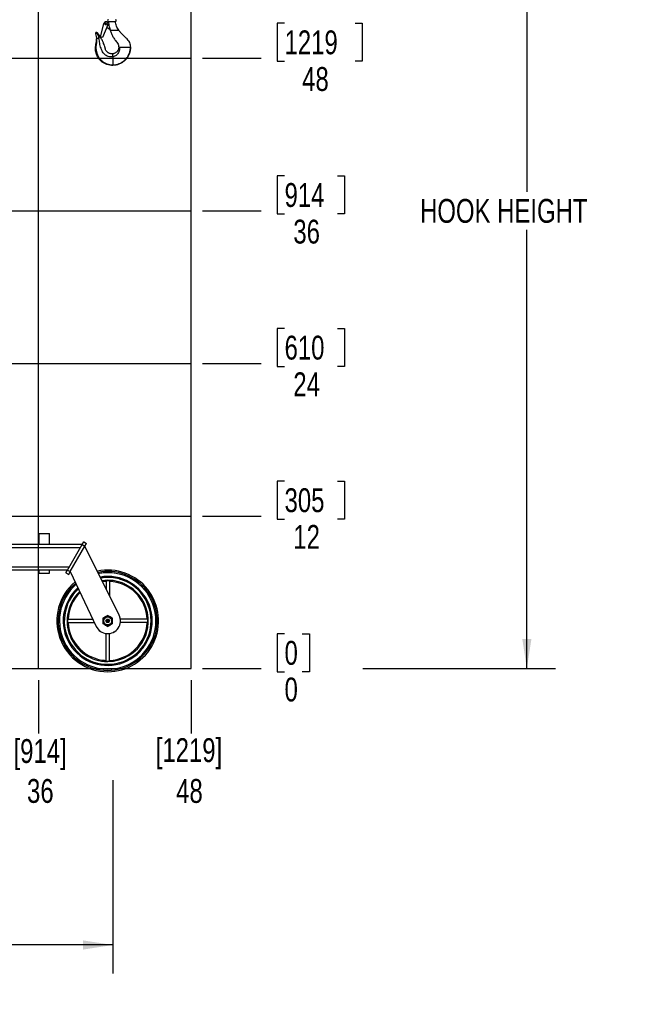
# Paper-space layout 'Sheet9' of a CAD drawing. Header units: inches. Extents: x 2.34 to 9.39, y 0.52 to 7.47.
# Tile 31 of 32: x 6.69 to 9.39, y 0.52 to 4.82. Entities that reach past the tile are written whole.
import ezdxf

# ---------------------------------------------------------------- set-up
doc = ezdxf.new("R2010")
doc.units = ezdxf.units.IN
doc.header["$MEASUREMENT"] = 0
doc.linetypes.add('PHANTOM', pattern=[0.5, 0.25, -0.05, 0.05, -0.05, 0.05, -0.05])
doc.layers.add('FORMAT', color=7, linetype='Continuous')
doc.styles.add('SLDTEXTSTYLE0', font='TXT', dxfattribs={"width": 0.75})
doc.dimstyles.new('SLDDIMSTYLE13', dxfattribs={"dimtxt": 0.104167, "dimasz": 0.13, "dimexe": 0, "dimexo": 0.0625, "dimgap": 0.026042, "dimtad": 0, "dimtih": 1, "dimtoh": 1, "dimlfac": 18, "dimrnd": 1e-09, "dimzin": 12, "dimdsep": 46, "dimtxsty": 'SLDTEXTSTYLE0', "dimsah": 1, "dimcen": 0.09, "dimadec": 0, "dimazin": 3, "dimtfac": 1, "dimtofl": 0, "dimtmove": 0, "dimatfit": 3, "dimfxl": 1, "dimfrac": 2, "dimtolj": 1, "dimtzin": 12, "dimarcsym": 0})
doc.dimstyles.new('SLDDIMSTYLE14', dxfattribs={"dimtxt": 0.104167, "dimasz": 0.13, "dimexe": 0, "dimexo": 0.0625, "dimgap": 0.026042, "dimtad": 0, "dimtih": 1, "dimtoh": 1, "dimdec": 0, "dimlfac": 18, "dimrnd": 1e-09, "dimzin": 12, "dimdsep": 46, "dimtxsty": 'SLDTEXTSTYLE0', "dimblk1": 'NONE', "dimblk2": 'NONE', "dimsah": 1, "dimcen": 0.09, "dimadec": 0, "dimazin": 3, "dimtfac": 1, "dimtdec": 0, "dimtofl": 0, "dimtmove": 0, "dimatfit": 3, "dimldrblk": 'NONE', "dimfxl": 1, "dimfrac": 2, "dimtolj": 1, "dimtzin": 12, "dimarcsym": 0})
doc.dimstyles.new('SLDDIMSTYLE15', dxfattribs={"dimtxt": 0.104167, "dimasz": 0.13, "dimexe": 0, "dimexo": 0.0625, "dimgap": 0.026042, "dimtad": 0, "dimtih": 1, "dimtoh": 1, "dimdec": 0, "dimlfac": 18, "dimrnd": 1e-09, "dimzin": 12, "dimdsep": 46, "dimtxsty": 'SLDTEXTSTYLE0', "dimblk1": 'NONE', "dimblk2": 'NONE', "dimsah": 1, "dimcen": 0.09, "dimadec": 0, "dimazin": 3, "dimtfac": 1, "dimtdec": 0, "dimtofl": 0, "dimtmove": 0, "dimatfit": 3, "dimldrblk": 'NONE', "dimfxl": 1, "dimfrac": 2, "dimtolj": 1, "dimtzin": 12, "dimarcsym": 0})
doc.dimstyles.new('SLDDIMSTYLE16', dxfattribs={"dimtxt": 0.104167, "dimasz": 0.13, "dimexe": 0, "dimexo": 0.0625, "dimgap": 0.026042, "dimtad": 0, "dimtih": 1, "dimtoh": 1, "dimdec": 0, "dimlfac": 18, "dimrnd": 1e-09, "dimdsep": 46, "dimtxsty": 'SLDTEXTSTYLE0', "dimblk1": 'NONE', "dimblk2": 'NONE', "dimsah": 1, "dimcen": 0.09, "dimadec": 0, "dimazin": 2, "dimtfac": 1, "dimtdec": 0, "dimtofl": 0, "dimtmove": 0, "dimatfit": 3, "dimldrblk": 'NONE', "dimfxl": 1, "dimfrac": 2, "dimtolj": 1, "dimtzin": 12, "dimarcsym": 0})

# ---------------------------------------------------------------- blocks, each defined once
blk = doc.blocks.new('_D_63')
at = {"layer": 'FORMAT', "color": 7}
blk.add_line((6.7742, 1.9361), (6.7742, 1.7033), dxfattribs=at)
blk = doc.blocks.new('_None')
blk = doc.blocks.new('_D_64')
at = {"layer": 'FORMAT', "color": 7}
blk.add_line((7.4409, 1.9361), (7.4409, 1.7033), dxfattribs=at)
blk = doc.blocks.new('_D_65')
at = {"layer": 'FORMAT'}
for p, q in [((7.8489, 2.1383), (7.8172, 2.1383)), ((7.8172, 2.1383), (7.8172, 1.9728)), ((7.9258, 2.1383), (7.9575, 2.1383)), ((7.9575, 2.1383), (7.9575, 1.9728)), ((7.4909, 1.9861), (7.7471, 1.9861)), ((7.8172, 1.9728), (7.8489, 1.9728)), ((7.9575, 1.9728), (7.9258, 1.9728))]:
    blk.add_line(p, q, dxfattribs=at)
at = {"layer": 'FORMAT', "char_height": 0.1042, "attachment_point": 1, "style": 'SLDTEXTSTYLE0'}
for insert in [(7.8489, 2.1071), (7.8489, 1.9471)]:
    blk.add_mtext('0', dxfattribs=dict(at, insert=insert))
blk = doc.blocks.new('_D_66')
at = {"layer": 'FORMAT', "color": 7}
for p, q in [((7.8489, 2.805), (7.8172, 2.805)), ((7.8172, 2.805), (7.8172, 2.6395)), ((8.0798, 2.805), (8.1114, 2.805)), ((8.1114, 2.805), (8.1114, 2.6395)), ((7.4909, 2.6528), (7.7471, 2.6528)), ((7.8172, 2.6395), (7.8489, 2.6395)), ((8.1114, 2.6395), (8.0798, 2.6395))]:
    blk.add_line(p, q, dxfattribs=at)
at = {"layer": 'FORMAT', "color": 7, "char_height": 0.10417, "attachment_point": 1, "style": 'SLDTEXTSTYLE0'}
for s, insert in [('305', (7.8489, 2.7738)), ('12', (7.8873, 2.6137))]:
    blk.add_mtext(s, dxfattribs=dict(at, insert=insert))
blk = doc.blocks.new('_D_67')
at = {"layer": 'FORMAT', "color": 7}
for p, q in [((7.8489, 3.4717), (7.8172, 3.4717)), ((7.8172, 3.4717), (7.8172, 3.3062)), ((8.0798, 3.4717), (8.1114, 3.4717)), ((8.1114, 3.4717), (8.1114, 3.3062)), ((7.4909, 3.3195), (7.7471, 3.3195)), ((7.8172, 3.3062), (7.8489, 3.3062)), ((8.1114, 3.3062), (8.0798, 3.3062))]:
    blk.add_line(p, q, dxfattribs=at)
at = {"layer": 'FORMAT', "color": 7, "char_height": 0.10417, "attachment_point": 1, "style": 'SLDTEXTSTYLE0'}
for s, insert in [('610', (7.8489, 3.4404)), ('24', (7.8873, 3.2804))]:
    blk.add_mtext(s, dxfattribs=dict(at, insert=insert))
blk = doc.blocks.new('_D_68')
at = {"layer": 'FORMAT', "color": 7}
for p, q in [((7.8489, 4.1383), (7.8172, 4.1383)), ((7.8172, 4.1383), (7.8172, 3.9728)), ((8.0798, 4.1383), (8.1114, 4.1383)), ((8.1114, 4.1383), (8.1114, 3.9728)), ((7.4909, 3.9861), (7.7471, 3.9861)), ((7.8172, 3.9728), (7.8489, 3.9728)), ((8.1114, 3.9728), (8.0798, 3.9728))]:
    blk.add_line(p, q, dxfattribs=at)
at = {"layer": 'FORMAT', "color": 7, "char_height": 0.10417, "attachment_point": 1, "style": 'SLDTEXTSTYLE0'}
for s, insert in [('914', (7.8489, 4.1071)), ('36', (7.8873, 3.9471))]:
    blk.add_mtext(s, dxfattribs=dict(at, insert=insert))
blk = doc.blocks.new('_D_69')
at = {"layer": 'FORMAT', "color": 7}
for p, q in [((7.8489, 4.805), (7.8172, 4.805)), ((7.8172, 4.805), (7.8172, 4.6395)), ((8.1567, 4.805), (8.1884, 4.805)), ((8.1884, 4.805), (8.1884, 4.6395)), ((7.4909, 4.6528), (7.7471, 4.6528)), ((7.8172, 4.6395), (7.8489, 4.6395)), ((8.1884, 4.6395), (8.1567, 4.6395))]:
    blk.add_line(p, q, dxfattribs=at)
at = {"layer": 'FORMAT', "color": 7, "char_height": 0.10417, "attachment_point": 1, "style": 'SLDTEXTSTYLE0'}
for s, insert in [('1219', (7.8489, 4.7738)), ('48', (7.9258, 4.6137))]:
    blk.add_mtext(s, dxfattribs=dict(at, insert=insert))
blk = doc.blocks.new('_D_70')
at = {"layer": 'FORMAT', "color": 7}
for p, q in [((7.8489, 5.4717), (7.8172, 5.4717)), ((7.8172, 5.4717), (7.8172, 5.3062)), ((8.1567, 5.4717), (8.1884, 5.4717)), ((8.1884, 5.4717), (8.1884, 5.3062)), ((7.4909, 5.3195), (7.7471, 5.3195)), ((7.8172, 5.3062), (7.8489, 5.3062)), ((8.1884, 5.3062), (8.1567, 5.3062))]:
    blk.add_line(p, q, dxfattribs=at)
at = {"layer": 'FORMAT', "color": 7, "char_height": 0.10417, "attachment_point": 1, "style": 'SLDTEXTSTYLE0'}
for s, insert in [('1524', (7.8489, 5.4404)), ('60', (7.9258, 5.2804))]:
    blk.add_mtext(s, dxfattribs=dict(at, insert=insert))
blk = doc.blocks.new('_D_71')
at = {"layer": 'FORMAT', "color": 7}
for p, q in [((7.8489, 6.1383), (7.8172, 6.1383)), ((7.8172, 6.1383), (7.8172, 5.9728)), ((8.1567, 6.1383), (8.1884, 6.1383)), ((8.1884, 6.1383), (8.1884, 5.9728)), ((7.4909, 5.9861), (7.7471, 5.9861)), ((7.8172, 5.9728), (7.8489, 5.9728)), ((8.1884, 5.9728), (8.1567, 5.9728))]:
    blk.add_line(p, q, dxfattribs=at)
at = {"layer": 'FORMAT', "color": 7, "char_height": 0.10417, "attachment_point": 1, "style": 'SLDTEXTSTYLE0'}
for s, insert in [('1829', (7.8489, 6.1071)), ('72', (7.9258, 5.9471))]:
    blk.add_mtext(s, dxfattribs=dict(at, insert=insert))
blk = doc.blocks.new('_D_72')
at = {"layer": 'FORMAT', "color": 7}
for p, q in [((7.8489, 6.805), (7.8172, 6.805)), ((7.8172, 6.805), (7.8172, 6.6395)), ((8.1567, 6.805), (8.1884, 6.805)), ((8.1884, 6.805), (8.1884, 6.6395)), ((7.4909, 6.6528), (7.7471, 6.6528)), ((7.8172, 6.6395), (7.8489, 6.6395)), ((8.1884, 6.6395), (8.1567, 6.6395))]:
    blk.add_line(p, q, dxfattribs=at)
at = {"layer": 'FORMAT', "color": 7, "char_height": 0.10417, "attachment_point": 1, "style": 'SLDTEXTSTYLE0'}
for s, insert in [('2134', (7.8489, 6.7738)), ('84', (7.9258, 6.6137))]:
    blk.add_mtext(s, dxfattribs=dict(at, insert=insert))
blk = doc.blocks.new('_D_73')
at = {"layer": 'FORMAT', "color": 7}
for p, q in [((7.8489, 7.4717), (7.8172, 7.4717)), ((7.8172, 7.4717), (7.8172, 7.3062)), ((8.1567, 7.4717), (8.1884, 7.4717)), ((8.1884, 7.4717), (8.1884, 7.3062)), ((7.4909, 7.3195), (7.7471, 7.3195)), ((7.8172, 7.3062), (7.8489, 7.3062)), ((8.1884, 7.3062), (8.1567, 7.3062))]:
    blk.add_line(p, q, dxfattribs=at)
at = {"layer": 'FORMAT', "color": 7, "char_height": 0.10417, "attachment_point": 1, "style": 'SLDTEXTSTYLE0'}
for s, insert in [('2438', (7.8489, 7.4404)), ('96', (7.9258, 7.2804))]:
    blk.add_mtext(s, dxfattribs=dict(at, insert=insert))
blk = doc.blocks.new('_D_74')
at = {"layer": 'FORMAT', "color": 7}
for p, q in [((7.0993, 1.4987), (7.0993, 0.654)), ((4.7742, 0.9687), (4.7742, 0.654)), ((4.7742, 0.779), (5.4507, 0.779)), ((7.0993, 0.779), (6.3769, 0.779))]:
    blk.add_line(p, q, dxfattribs=at)
for points in [[(4.7742, 0.779), (4.9042, 0.759), (4.9042, 0.799)], [(7.0993, 0.779), (6.9693, 0.799), (6.9693, 0.759)]]:
    blk.add_solid(points, dxfattribs=at)
at = {"layer": 'FORMAT', "color": 7, "insert": (5.4507, 0.8305), "char_height": 0.10417, "attachment_point": 1, "style": 'SLDTEXTSTYLE0'}
blk.add_mtext('HOOK REACH', dxfattribs=at)
blk = doc.blocks.new('_D_75')
at = {"layer": 'FORMAT', "color": 7}
for p, q in [((8.3089, 6.1068), (9.0323, 6.1068)), ((8.9073, 6.1068), (8.9073, 4.0689)), ((8.9073, 1.9861), (8.9073, 3.9034)), ((8.1913, 1.9861), (9.0323, 1.9861))]:
    blk.add_line(p, q, dxfattribs=at)
for points in [[(8.9073, 6.1068), (8.8873, 5.9768), (8.9273, 5.9768)], [(8.9073, 1.9861), (8.9273, 2.1161), (8.8873, 2.1161)]]:
    blk.add_solid(points, dxfattribs=at)
at = {"layer": 'FORMAT', "color": 7, "insert": (8.4409, 4.0377), "char_height": 0.104167, "attachment_point": 1, "style": 'SLDTEXTSTYLE0'}
blk.add_mtext('HOOK HEIGHT', dxfattribs=at)

psp = doc.layouts.new('Sheet9')

# ---------------------------------------------------------------- linework, layer by layer
at = {"color": 7, "linetype": 'Continuous'}
for p, q in [((6.77422, 1.98613), (6.77422, 7.31946)), ((7.44089, 1.98613), (7.44089, 7.31946)), ((4.10756, 4.65279), (7.44089, 4.65279)), ((4.10756, 3.98613), (7.44089, 3.98613)), ((4.10756, 3.31946), (7.44089, 3.31946)), ((4.10756, 2.65279), (7.44089, 2.65279)), ((4.10756, 1.98613), (7.44089, 1.98613))]:
    psp.add_line(p, q, dxfattribs=at)
at = {"color": 7, "linetype": 'Continuous', "lineweight": 25}
for p, q in [((7.04485, 4.74457), (7.05936, 4.80416)), ((7.07757, 4.79818), (7.05419, 4.74229)), ((7.06748, 4.81142), (7.08001, 4.81303)), ((7.0708, 4.78139), (7.07116, 4.78285)), ((7.08655, 4.77597), (7.07274, 4.78663)), ((7.07982, 4.81303), (7.08001, 4.81303)), ((7.08001, 4.81303), (7.08084, 4.81303)), ((7.08084, 4.81303), (7.10962, 4.81303)), ((7.08828, 4.77597), (7.08655, 4.77597)), ((7.08665, 4.77599), (7.08704, 4.7744)), ((7.08697, 4.77463), (7.09811, 4.77463)), ((7.12318, 4.77463), (7.1245, 4.77463)), ((7.0263, 4.76078), (7.02529, 4.76021)), ((7.0282, 4.76186), (7.0263, 4.76078)), ((7.02933, 4.73718), (7.02773, 4.7367)), ((7.03804, 4.73981), (7.02933, 4.73718)), ((7.04624, 4.74228), (7.03804, 4.73981)), ((7.05419, 4.74229), (7.04485, 4.74457)), ((7.12472, 4.70106), (7.12776, 4.70106)), ((7.13302, 4.70106), (7.1744, 4.70106)), ((7.1744, 4.70106), (7.17522, 4.70106)), ((7.17522, 4.70106), (7.17565, 4.70106)), ((7.09926, 4.6587), (7.09926, 4.67161)), ((7.09926, 4.62197), (7.09926, 4.62102)), ((6.7752, 2.5764), (6.7752, 2.52779)), ((6.7752, 2.5764), (6.82186, 2.5764)), ((6.82186, 2.52779), (6.82186, 2.5764)), ((6.9652, 2.52779), (6.97214, 2.53982)), ((6.97214, 2.53982), (6.98417, 2.53288)), ((6.9652, 2.52779), (6.64922, 2.52779)), ((6.9575, 2.51446), (6.64922, 2.51446)), ((6.90105, 2.41668), (6.9652, 2.52779)), ((6.91307, 2.40974), (6.97722, 2.52085)), ((6.9652, 2.52779), (6.97722, 2.52085)), ((6.97722, 2.52085), (6.98417, 2.53288)), ((7.12633, 2.21922), (6.97722, 2.52085)), ((6.90874, 2.43002), (6.64922, 2.43002)), ((6.90105, 2.41668), (6.64922, 2.41668)), ((6.7752, 2.41668), (6.7752, 2.40279)), ((6.82186, 2.40279), (6.82186, 2.41668)), ((6.8941, 2.40465), (6.90105, 2.41668)), ((6.90105, 2.41668), (6.91307, 2.40974)), ((6.90613, 2.39771), (6.91307, 2.40974)), ((6.91307, 2.40974), (7.02632, 2.1708)), ((6.7752, 2.40279), (6.82186, 2.40279)), ((6.8941, 2.40465), (6.90613, 2.39771)), ((7.0693, 2.37023), (7.0693, 2.33458)), ((7.08375, 2.37023), (7.08375, 2.30536)), ((6.90089, 2.20182), (7.01162, 2.20182)), ((7.25216, 2.20182), (7.13161, 2.20182)), ((6.90089, 2.18738), (7.01847, 2.18738)), ((7.25216, 2.18738), (7.13161, 2.18738)), ((7.0693, 2.01896), (7.0693, 2.13952)), ((7.08375, 2.01896), (7.08375, 2.13952))]:
    psp.add_line(p, q, dxfattribs=at)
at = {"color": 7, "linetype": 'PHANTOM', "lineweight": 18}
for p, q in [((6.7752, 2.5764), (6.7752, 2.52779)), ((6.7752, 2.5764), (6.82186, 2.5764)), ((6.7752, 2.5764), (6.7752, 2.52779)), ((6.7752, 2.5764), (6.82186, 2.5764)), ((6.7752, 2.5764), (6.7752, 2.52779)), ((6.7752, 2.5764), (6.82186, 2.5764)), ((6.82186, 2.52779), (6.82186, 2.5764)), ((6.82186, 2.52779), (6.82186, 2.5764)), ((6.82186, 2.52779), (6.82186, 2.5764)), ((6.9652, 2.52779), (6.97214, 2.53982)), ((6.9652, 2.52779), (6.97214, 2.53982)), ((6.9652, 2.52779), (6.97214, 2.53982)), ((6.97214, 2.53982), (6.98417, 2.53288)), ((6.97214, 2.53982), (6.98417, 2.53288)), ((6.97214, 2.53982), (6.98417, 2.53288)), ((6.9652, 2.52779), (6.64922, 2.52779)), ((6.9652, 2.52779), (6.64922, 2.52779)), ((6.9652, 2.52779), (6.64922, 2.52779)), ((6.9575, 2.51446), (6.64922, 2.51446)), ((6.9575, 2.51446), (6.64922, 2.51446)), ((6.9575, 2.51446), (6.64922, 2.51446)), ((6.90105, 2.41668), (6.9652, 2.52779)), ((6.90105, 2.41668), (6.9652, 2.52779)), ((6.90105, 2.41668), (6.9652, 2.52779)), ((6.91307, 2.40974), (6.97722, 2.52085)), ((6.91307, 2.40974), (6.97722, 2.52085)), ((6.91307, 2.40974), (6.97722, 2.52085)), ((6.9652, 2.52779), (6.97722, 2.52085)), ((6.9652, 2.52779), (6.97722, 2.52085)), ((6.9652, 2.52779), (6.97722, 2.52085)), ((6.97722, 2.52085), (6.98417, 2.53288)), ((6.97722, 2.52085), (6.98417, 2.53288)), ((6.97722, 2.52085), (6.98417, 2.53288)), ((7.12633, 2.21922), (6.97722, 2.52085)), ((7.12633, 2.21922), (6.97722, 2.52085)), ((7.12633, 2.21922), (6.97722, 2.52085)), ((6.90874, 2.43002), (6.64922, 2.43002)), ((6.90874, 2.43002), (6.64922, 2.43002)), ((6.90874, 2.43002), (6.64922, 2.43002)), ((6.90105, 2.41668), (6.64922, 2.41668)), ((6.90105, 2.41668), (6.64922, 2.41668)), ((6.90105, 2.41668), (6.64922, 2.41668)), ((6.7752, 2.41668), (6.7752, 2.40279)), ((6.7752, 2.41668), (6.7752, 2.40279)), ((6.7752, 2.41668), (6.7752, 2.40279)), ((6.82186, 2.40279), (6.82186, 2.41668)), ((6.82186, 2.40279), (6.82186, 2.41668)), ((6.82186, 2.40279), (6.82186, 2.41668)), ((6.8941, 2.40465), (6.90105, 2.41668)), ((6.8941, 2.40465), (6.90105, 2.41668)), ((6.8941, 2.40465), (6.90105, 2.41668)), ((6.90105, 2.41668), (6.91307, 2.40974)), ((6.90105, 2.41668), (6.91307, 2.40974)), ((6.90105, 2.41668), (6.91307, 2.40974)), ((6.90613, 2.39771), (6.91307, 2.40974)), ((6.90613, 2.39771), (6.91307, 2.40974)), ((6.90613, 2.39771), (6.91307, 2.40974)), ((6.91307, 2.40974), (7.02632, 2.1708)), ((6.91307, 2.40974), (7.02632, 2.1708)), ((6.91307, 2.40974), (7.02632, 2.1708)), ((6.7752, 2.40279), (6.82186, 2.40279)), ((6.7752, 2.40279), (6.82186, 2.40279)), ((6.7752, 2.40279), (6.82186, 2.40279)), ((6.8941, 2.40465), (6.90613, 2.39771)), ((6.8941, 2.40465), (6.90613, 2.39771)), ((6.8941, 2.40465), (6.90613, 2.39771)), ((7.0693, 2.37023), (7.0693, 2.33458)), ((7.0693, 2.37023), (7.0693, 2.33458)), ((7.0693, 2.37023), (7.0693, 2.33458)), ((7.08375, 2.37023), (7.08375, 2.30536)), ((7.08375, 2.37023), (7.08375, 2.30536)), ((7.08375, 2.37023), (7.08375, 2.30536)), ((6.90089, 2.20182), (7.01162, 2.20182)), ((6.90089, 2.20182), (7.01162, 2.20182)), ((6.90089, 2.20182), (7.01162, 2.20182)), ((7.25216, 2.20182), (7.13161, 2.20182)), ((7.25216, 2.20182), (7.13161, 2.20182)), ((7.25216, 2.20182), (7.13161, 2.20182)), ((6.90089, 2.18738), (7.01847, 2.18738)), ((6.90089, 2.18738), (7.01847, 2.18738)), ((6.90089, 2.18738), (7.01847, 2.18738)), ((7.25216, 2.18738), (7.13161, 2.18738)), ((7.25216, 2.18738), (7.13161, 2.18738)), ((7.25216, 2.18738), (7.13161, 2.18738)), ((7.0693, 2.01896), (7.0693, 2.13952)), ((7.0693, 2.01896), (7.0693, 2.13952)), ((7.0693, 2.01896), (7.0693, 2.13952)), ((7.08375, 2.01896), (7.08375, 2.13952)), ((7.08375, 2.01896), (7.08375, 2.13952)), ((7.08375, 2.01896), (7.08375, 2.13952))]:
    psp.add_line(p, q, dxfattribs=at)
at = {"color": 7, "linetype": 'Continuous', "lineweight": 25, "flags": 128}
psp.add_lwpolyline([(7.0693, 2.36705), (7.05767, 2.36617), (7.05391, 2.36572)], dxfattribs=at)
at = {"color": 7, "linetype": 'PHANTOM', "lineweight": 18, "flags": 128}
psp.add_lwpolyline([(7.0693, 2.36705), (7.05767, 2.36617), (7.05391, 2.36572)], dxfattribs=at)
psp.add_lwpolyline([(7.0693, 2.36705), (7.05767, 2.36617), (7.05391, 2.36572)], dxfattribs=at)
psp.add_lwpolyline([(7.0693, 2.36705), (7.05767, 2.36617), (7.05391, 2.36572)], dxfattribs=at)
at = {"color": 7, "linetype": 'Continuous', "lineweight": 25}
for centre, radius in [((7.0687, 4.80188), 0.00417), ((7.07652, 2.1946), 0.01733), ((7.07652, 2.1946), 0.00764), ((7.07652, 2.1946), 0.00745), ((7.07652, 2.1946), 0.00741), ((7.07652, 2.1946), 0.00514), ((7.07652, 2.1946), 0.00407), ((7.07652, 2.1946), 0.00175)]:
    psp.add_circle(centre, radius, dxfattribs=at)
at = {"color": 7, "linetype": 'PHANTOM', "lineweight": 18}
for radius in [0.01733, 0.01733, 0.01733, 0.00764, 0.00764, 0.00764, 0.00745, 0.00745, 0.00745, 0.00741, 0.00741, 0.00741, 0.00514, 0.00514, 0.00514, 0.00407, 0.00407, 0.00407, 0.00175, 0.00175, 0.00175]:
    psp.add_circle((7.07652, 2.1946), radius, dxfattribs=at)
at = {"color": 7, "linetype": 'Continuous', "lineweight": 25}
for centre, radius, start, end in [((7.07982, 4.81687), 0.00384, 90, 270), ((7.1101, 4.81687), 0.00384, 270, 90), ((7.0687, 4.80188), 0.00961, 337.2994, 166.31497), ((7.07013, 4.78156), 0.000694, 287.78734, 346.31497), ((7.02763, 4.76065), 0.00476, 39.08048, 200.35662), ((7.02763, 4.76065), 0.00134, 65.04347, 174.39364), ((7.07652, 2.1946), 0.22222, 270, 101.82683), ((7.07652, 2.1946), 0.21614, 270, 101.41034), ((7.07652, 2.1946), 0.21063, 130.65334, 90), ((7.07652, 2.1946), 0.19446, 131.96028, 90), ((7.07652, 2.1946), 0.18965, 132.39412, 90), ((7.07652, 2.1946), 0.21063, 90, 101.01088), ((7.07652, 2.1946), 0.19446, 90, 99.70394), ((7.07652, 2.1946), 0.18965, 90, 99.27011), ((7.07652, 2.1946), 0.17742, 270, 98.05612), ((7.07652, 2.1946), 0.17261, 2.39808, 87.60192), ((7.07652, 2.1946), 0.22222, 129.83739, 270), ((7.07652, 2.1946), 0.21614, 130.25389, 270), ((7.07652, 2.1946), 0.17742, 133.6081, 270), ((7.07652, 2.1946), 0.17261, 134.13549, 177.60192), ((7.07652, 2.1946), 0.05556, 205.35988, 26.30434), ((7.07652, 2.1946), 0.02083, 120, 180), ((7.07652, 2.1946), 0.02083, 180, 240), ((7.07652, 2.1946), 0.02083, 60, 120), ((7.07652, 2.1946), 0.02083, 0, 60), ((7.07652, 2.1946), 0.02083, 300, 0), ((7.07652, 2.1946), 0.17261, 182.39808, 267.60192), ((7.07652, 2.1946), 0.02083, 240, 300), ((7.07652, 2.1946), 0.17261, 272.39808, 357.60192)]:
    psp.add_arc(centre, radius, start, end, dxfattribs=at)
at = {"color": 7, "linetype": 'PHANTOM', "lineweight": 18}
for radius, start, end in [(0.22222, 270, 101.82683), (0.22222, 270, 101.82683), (0.22222, 270, 101.82683), (0.21614, 270, 101.41034), (0.21614, 270, 101.41034), (0.21614, 270, 101.41034), (0.21063, 130.65334, 90), (0.21063, 130.65334, 90), (0.21063, 130.65334, 90), (0.19446, 131.96028, 90), (0.19446, 131.96028, 90), (0.19446, 131.96028, 90), (0.18965, 132.39412, 90), (0.18965, 132.39412, 90), (0.18965, 132.39412, 90), (0.21063, 90, 101.01088), (0.21063, 90, 101.01088), (0.21063, 90, 101.01088), (0.19446, 90, 99.70394), (0.19446, 90, 99.70394), (0.19446, 90, 99.70394), (0.18965, 90, 99.27011), (0.18965, 90, 99.27011), (0.18965, 90, 99.27011), (0.17742, 270, 98.05612), (0.17742, 270, 98.05612), (0.17742, 270, 98.05612), (0.17261, 2.39808, 87.60192), (0.17261, 2.39808, 87.60192), (0.17261, 2.39808, 87.60192), (0.22222, 129.83739, 270), (0.22222, 129.83739, 270), (0.22222, 129.83739, 270), (0.21614, 130.25389, 270), (0.21614, 130.25389, 270), (0.21614, 130.25389, 270), (0.17742, 133.6081, 270), (0.17742, 133.6081, 270), (0.17742, 133.6081, 270), (0.17261, 134.13549, 177.60192), (0.17261, 134.13549, 177.60192), (0.17261, 134.13549, 177.60192), (0.05556, 205.35988, 26.30434), (0.05556, 205.35988, 26.30434), (0.05556, 205.35988, 26.30434), (0.02083, 120, 180), (0.02083, 120, 180), (0.02083, 120, 180), (0.02083, 180, 240), (0.02083, 180, 240), (0.02083, 180, 240), (0.02083, 60, 120), (0.02083, 60, 120), (0.02083, 60, 120), (0.02083, 0, 60), (0.02083, 0, 60), (0.02083, 0, 60), (0.02083, 300, 0), (0.02083, 300, 0), (0.02083, 300, 0), (0.17261, 182.39808, 267.60192), (0.17261, 182.39808, 267.60192), (0.17261, 182.39808, 267.60192), (0.02083, 240, 300), (0.02083, 240, 300), (0.02083, 240, 300), (0.17261, 272.39808, 357.60192), (0.17261, 272.39808, 357.60192), (0.17261, 272.39808, 357.60192)]:
    psp.add_arc((7.07652, 2.1946), radius, start, end, dxfattribs=at)
at = {"color": 7, "linetype": 'Continuous', "lineweight": 25}
for points, knots in [([(7.08828, 4.77597), (7.08778, 4.77753), (7.08529, 4.78534), (7.08249, 4.7977), (7.08151, 4.80864), (7.08112, 4.81303)], [0, 0, 0, 0, 0.1298092, 0.6501411, 1, 1, 1, 1]), ([(7.08697, 4.77463), (7.08869, 4.76973), (7.09213, 4.75993), (7.09915, 4.74596), (7.1064, 4.73457), (7.11317, 4.72537), (7.11949, 4.71863), (7.1239, 4.71027), (7.12445, 4.70413), (7.12472, 4.70106)], [0, 0, 0, 0, 0.1859381, 0.3721076, 0.5589883, 0.6696899, 0.7807483, 0.8901704, 1, 1, 1, 1]), ([(7.09811, 4.77463), (7.0988, 4.77463), (7.10223, 4.77463), (7.10817, 4.77463), (7.11586, 4.77463), (7.12074, 4.77463), (7.12318, 4.77463)], [0, 0, 0, 0, 0.0803246, 0.4017599, 0.7004097, 1, 1, 1, 1]), ([(7.10962, 4.81303), (7.11001, 4.81304), (7.11049, 4.81305), (7.11043, 4.81305), (7.11042, 4.81305)], [0, 0, 0, 0, 0.8332179, 1, 1, 1, 1]), ([(7.12464, 4.77442), (7.12274, 4.77737), (7.11896, 4.78325), (7.11482, 4.7929), (7.11178, 4.80292), (7.11089, 4.80984), (7.11044, 4.8133)], [0, 0, 0, 0, 0.2510828, 0.5007526, 0.7500557, 1, 1, 1, 1]), ([(7.1245, 4.77463), (7.12712, 4.77124), (7.1324, 4.76442), (7.14186, 4.75556), (7.15091, 4.74626), (7.15959, 4.73797), (7.1669, 4.72964), (7.17169, 4.72074), (7.17489, 4.71113), (7.17539, 4.70443), (7.17565, 4.70106)], [0, 0, 0, 0, 0.1396954, 0.2807128, 0.4217505, 0.5627882, 0.6726188, 0.7814317, 0.8902269, 1, 1, 1, 1]), ([(7.09926, 4.62102), (7.09475, 4.62112), (7.08579, 4.62132), (7.07276, 4.62465), (7.06057, 4.63007), (7.04954, 4.63766), (7.03998, 4.64712), (7.03263, 4.65765), (7.02745, 4.66863), (7.02419, 4.67961), (7.0227, 4.69092), (7.02286, 4.70242), (7.02519, 4.71371), (7.02784, 4.72504), (7.02777, 4.73282), (7.02773, 4.7367)], [0, 0, 0, 0, 0.0840363, 0.1669502, 0.2494237, 0.332268, 0.4157533, 0.4993719, 0.5708284, 0.6417688, 0.7124854, 0.7834863, 0.8553111, 0.9276593, 1, 1, 1, 1]), ([(7.02383, 4.75937), (7.02365, 4.75927), (7.02327, 4.75905), (7.0232, 4.75901), (7.02317, 4.75899)], [0, 0, 0, 0, 0.4694786, 1, 1, 1, 1]), ([(7.02317, 4.75899), (7.02436, 4.75536), (7.02674, 4.7481), (7.0274, 4.74049), (7.02773, 4.7367)], [0, 0, 0, 0, 0.5014437, 1, 1, 1, 1]), ([(7.02529, 4.76021), (7.02502, 4.76005), (7.02446, 4.75973), (7.02405, 4.7595), (7.02383, 4.75937)], [0, 0, 0, 0, 0.4799541, 1, 1, 1, 1]), ([(7.09926, 4.62197), (7.09495, 4.62218), (7.08636, 4.62258), (7.07392, 4.62618), (7.06233, 4.63182), (7.0519, 4.63956), (7.04293, 4.6491), (7.03619, 4.65968), (7.03135, 4.67055), (7.02818, 4.68135), (7.02653, 4.69243), (7.0263, 4.70366), (7.02796, 4.71475), (7.02989, 4.72587), (7.02952, 4.73341), (7.02933, 4.73718)], [0, 0, 0, 0, 0.0827272, 0.1647341, 0.2466817, 0.3293041, 0.4128317, 0.4968484, 0.56902, 0.6408514, 0.712386, 0.7838648, 0.8555631, 0.9275887, 1, 1, 1, 1]), ([(7.03133, 4.76365), (7.03132, 4.76365), (7.03129, 4.76363), (7.0311, 4.76352), (7.0308, 4.76335), (7.03027, 4.76305), (7.0294, 4.76255), (7.0286, 4.76209), (7.0282, 4.76186)], [0, 0, 0, 0, 0.128062, 0.2505544, 0.3832998, 0.5008118, 0.7498006, 1, 1, 1, 1]), ([(7.0282, 4.76186), (7.03036, 4.75787), (7.0342, 4.75076), (7.03687, 4.74314), (7.03804, 4.73981)], [0, 0, 0, 0, 0.5622041, 1, 1, 1, 1]), ([(7.04624, 4.74228), (7.04394, 4.74598), (7.03934, 4.75341), (7.034, 4.76023), (7.03133, 4.76365)], [0, 0, 0, 0, 0.4990169, 1, 1, 1, 1]), ([(7.03133, 4.76365), (7.03432, 4.7598), (7.03967, 4.75294), (7.04423, 4.74553), (7.04624, 4.74228)], [0, 0, 0, 0, 0.560615, 1, 1, 1, 1]), ([(7.09926, 4.6587), (7.09583, 4.65841), (7.08908, 4.65784), (7.07917, 4.65976), (7.07012, 4.66355), (7.06224, 4.66919), (7.05579, 4.67642), (7.05115, 4.68563), (7.04707, 4.69576), (7.04383, 4.70678), (7.04153, 4.71784), (7.04088, 4.72902), (7.03899, 4.73619), (7.03804, 4.73981)], [0, 0, 0, 0, 0.0892371, 0.1754188, 0.2596092, 0.3427687, 0.4256177, 0.5088721, 0.6096621, 0.7096002, 0.8075048, 0.9029053, 1, 1, 1, 1]), ([(7.09926, 4.67161), (7.09772, 4.67145), (7.09481, 4.67116), (7.08964, 4.67161), (7.0845, 4.67298), (7.0798, 4.67532), (7.07522, 4.67852), (7.07081, 4.68312), (7.06782, 4.68845), (7.06629, 4.69285), (7.0654, 4.69668), (7.06405, 4.70147), (7.0619, 4.70842), (7.0585, 4.71774), (7.05335, 4.72961), (7.04874, 4.73782), (7.04624, 4.74228)], [0, 0, 0, 0, 0.04822771, 0.09082527, 0.1609855, 0.21276925, 0.2536384, 0.33470282, 0.40917377, 0.44210079, 0.47980396, 0.53153209, 0.59723317, 0.7065476, 0.84073373, 1, 1, 1, 1]), ([(7.12472, 4.70132), (7.12459, 4.69902), (7.12436, 4.69492), (7.1226, 4.6897), (7.12072, 4.686), (7.1187, 4.68301), (7.11614, 4.68), (7.11228, 4.67662), (7.10781, 4.67405), (7.10327, 4.67236), (7.10064, 4.67187), (7.09926, 4.67161)], [0, 0, 0, 0, 0.1612532, 0.2880394, 0.3833734, 0.4527938, 0.5412634, 0.6606309, 0.812144, 0.9011353, 1, 1, 1, 1]), ([(7.1744, 4.70106), (7.17426, 4.69651), (7.17396, 4.68746), (7.17055, 4.67427), (7.16507, 4.66187), (7.15747, 4.65057), (7.14806, 4.6408), (7.1372, 4.63286), (7.12527, 4.62697), (7.11251, 4.62305), (7.10369, 4.62234), (7.09926, 4.62197)], [0, 0, 0, 0, 0.112722, 0.2243207, 0.3358509, 0.4481085, 0.5607215, 0.671069, 0.7806203, 0.8899233, 1, 1, 1, 1]), ([(7.12776, 4.70106), (7.1279, 4.69819), (7.12818, 4.69257), (7.12656, 4.68439), (7.12356, 4.67693), (7.11915, 4.6703), (7.11349, 4.66484), (7.10677, 4.66066), (7.10176, 4.65935), (7.09926, 4.6587)], [0, 0, 0, 0, 0.153248, 0.300377, 0.4430287, 0.5819394, 0.7236217, 0.8621787, 1, 1, 1, 1]), ([(7.17565, 4.70106), (7.1755, 4.69644), (7.17522, 4.68726), (7.17176, 4.67388), (7.1662, 4.6613), (7.15846, 4.64985), (7.1489, 4.63995), (7.13784, 4.63192), (7.1257, 4.62598), (7.11273, 4.62205), (7.10376, 4.62136), (7.09926, 4.62102)], [0, 0, 0, 0, 0.1126359, 0.2241475, 0.3356058, 0.4478223, 0.5604271, 0.6707975, 0.7803994, 0.8897895, 1, 1, 1, 1]), ([(7.12776, 4.70106), (7.12805, 4.70106), (7.12863, 4.70105), (7.13006, 4.70107), (7.13158, 4.70104), (7.13259, 4.70105), (7.13302, 4.70106)], [0, 0, 0, 0, 0.26783163, 0.53574589, 0.79904207, 1, 1, 1, 1]), ([(7.09926, 4.6587), (7.09926, 4.65633), (7.09926, 4.64988), (7.09926, 4.6404), (7.09926, 4.63046), (7.09926, 4.62482), (7.09926, 4.62197)], [0, 0, 0, 0, 0.1852954, 0.5027189, 0.7492467, 1, 1, 1, 1]), ([(7.08375, 2.37023), (7.08004, 2.37031), (7.07523, 2.37041), (7.07041, 2.37027), (7.0693, 2.37023)], [0, 0, 0, 0, 0.7693785, 1, 1, 1, 1]), ([(6.90089, 2.20182), (6.90081, 2.19812), (6.90072, 2.1933), (6.90086, 2.18849), (6.90089, 2.18738)], [0, 0, 0, 0, 0.7693785, 1, 1, 1, 1]), ([(7.06611, 2.21264), (7.06586, 2.2125), (7.06399, 2.21142), (7.06047, 2.20938), (7.05729, 2.20755), (7.05569, 2.20663)], [0, 0, 0, 0, 0.0700919, 0.5307854, 1, 1, 1, 1]), ([(7.05569, 2.20663), (7.05569, 2.20574), (7.05569, 2.20182), (7.05569, 2.19775), (7.05569, 2.1946)], [0, 0, 0, 0, 0.2274114, 1, 1, 1, 1]), ([(7.05569, 2.1946), (7.05569, 2.1936), (7.05569, 2.18953), (7.05569, 2.18557), (7.05569, 2.18257)], [0, 0, 0, 0, 0.2447671, 1, 1, 1, 1]), ([(7.07652, 2.21866), (7.07483, 2.21768), (7.07142, 2.21571), (7.06789, 2.21367), (7.06611, 2.21264)], [0, 0, 0, 0, 0.495458, 1, 1, 1, 1]), ([(7.08694, 2.21264), (7.08669, 2.21278), (7.08482, 2.21386), (7.0813, 2.2159), (7.07813, 2.21773), (7.07652, 2.21866)], [0, 0, 0, 0, 0.0700919, 0.5307854, 1, 1, 1, 1]), ([(7.09736, 2.20663), (7.09567, 2.2076), (7.09225, 2.20958), (7.08872, 2.21161), (7.08694, 2.21264)], [0, 0, 0, 0, 0.495458, 1, 1, 1, 1]), ([(7.09736, 2.1946), (7.09736, 2.19775), (7.09736, 2.20182), (7.09736, 2.20574), (7.09736, 2.20663)], [0, 0, 0, 0, 0.7725886, 1, 1, 1, 1]), ([(7.09736, 2.18257), (7.09736, 2.18557), (7.09736, 2.18953), (7.09736, 2.1936), (7.09736, 2.1946)], [0, 0, 0, 0, 0.7552329, 1, 1, 1, 1]), ([(7.25216, 2.18738), (7.25224, 2.19108), (7.25233, 2.1959), (7.25219, 2.20071), (7.25216, 2.20182)], [0, 0, 0, 0, 0.7693785, 1, 1, 1, 1]), ([(7.05569, 2.18257), (7.05738, 2.18159), (7.0608, 2.17962), (7.06433, 2.17759), (7.06611, 2.17656)], [0, 0, 0, 0, 0.495458, 1, 1, 1, 1]), ([(7.06611, 2.17656), (7.06635, 2.17641), (7.06822, 2.17533), (7.07175, 2.1733), (7.07492, 2.17147), (7.07652, 2.17054)], [0, 0, 0, 0, 0.0700919, 0.5307854, 1, 1, 1, 1]), ([(7.07652, 2.17054), (7.07822, 2.17152), (7.08163, 2.17349), (7.08516, 2.17553), (7.08694, 2.17656)], [0, 0, 0, 0, 0.495458, 1, 1, 1, 1]), ([(7.08694, 2.17656), (7.08719, 2.1767), (7.08906, 2.17778), (7.09258, 2.17981), (7.09576, 2.18165), (7.09736, 2.18257)], [0, 0, 0, 0, 0.0700919, 0.5307854, 1, 1, 1, 1]), ([(7.0693, 2.01896), (7.07301, 2.01889), (7.07782, 2.01879), (7.08264, 2.01893), (7.08375, 2.01896)], [0, 0, 0, 0, 0.7693785, 1, 1, 1, 1])]:
    psp.add_open_spline(points, degree=3, knots=knots, dxfattribs=at)
at = {"color": 7, "linetype": 'PHANTOM', "lineweight": 18}
for points, knots in [([(7.08375, 2.37023), (7.08004, 2.37031), (7.07523, 2.37041), (7.07041, 2.37027), (7.0693, 2.37023)], [0, 0, 0, 0, 0.7693785, 1, 1, 1, 1]), ([(7.08375, 2.37023), (7.08004, 2.37031), (7.07523, 2.37041), (7.07041, 2.37027), (7.0693, 2.37023)], [0, 0, 0, 0, 0.7693785, 1, 1, 1, 1]), ([(7.08375, 2.37023), (7.08004, 2.37031), (7.07523, 2.37041), (7.07041, 2.37027), (7.0693, 2.37023)], [0, 0, 0, 0, 0.7693785, 1, 1, 1, 1]), ([(6.90089, 2.20182), (6.90081, 2.19812), (6.90072, 2.1933), (6.90086, 2.18849), (6.90089, 2.18738)], [0, 0, 0, 0, 0.7693785, 1, 1, 1, 1]), ([(6.90089, 2.20182), (6.90081, 2.19812), (6.90072, 2.1933), (6.90086, 2.18849), (6.90089, 2.18738)], [0, 0, 0, 0, 0.7693785, 1, 1, 1, 1]), ([(6.90089, 2.20182), (6.90081, 2.19812), (6.90072, 2.1933), (6.90086, 2.18849), (6.90089, 2.18738)], [0, 0, 0, 0, 0.7693785, 1, 1, 1, 1]), ([(7.06611, 2.21264), (7.06586, 2.2125), (7.06399, 2.21142), (7.06047, 2.20938), (7.05729, 2.20755), (7.05569, 2.20663)], [0, 0, 0, 0, 0.0700919, 0.5307854, 1, 1, 1, 1]), ([(7.06611, 2.21264), (7.06586, 2.2125), (7.06399, 2.21142), (7.06047, 2.20938), (7.05729, 2.20755), (7.05569, 2.20663)], [0, 0, 0, 0, 0.0700919, 0.5307854, 1, 1, 1, 1]), ([(7.06611, 2.21264), (7.06586, 2.2125), (7.06399, 2.21142), (7.06047, 2.20938), (7.05729, 2.20755), (7.05569, 2.20663)], [0, 0, 0, 0, 0.0700919, 0.5307854, 1, 1, 1, 1]), ([(7.05569, 2.20663), (7.05569, 2.20574), (7.05569, 2.20182), (7.05569, 2.19775), (7.05569, 2.1946)], [0, 0, 0, 0, 0.2274114, 1, 1, 1, 1]), ([(7.05569, 2.20663), (7.05569, 2.20574), (7.05569, 2.20182), (7.05569, 2.19775), (7.05569, 2.1946)], [0, 0, 0, 0, 0.22741137, 1, 1, 1, 1]), ([(7.05569, 2.20663), (7.05569, 2.20574), (7.05569, 2.20182), (7.05569, 2.19775), (7.05569, 2.1946)], [0, 0, 0, 0, 0.2274114, 1, 1, 1, 1]), ([(7.05569, 2.1946), (7.05569, 2.1936), (7.05569, 2.18953), (7.05569, 2.18557), (7.05569, 2.18257)], [0, 0, 0, 0, 0.2447671, 1, 1, 1, 1]), ([(7.05569, 2.1946), (7.05569, 2.1936), (7.05569, 2.18953), (7.05569, 2.18557), (7.05569, 2.18257)], [0, 0, 0, 0, 0.2447671, 1, 1, 1, 1]), ([(7.05569, 2.1946), (7.05569, 2.1936), (7.05569, 2.18953), (7.05569, 2.18557), (7.05569, 2.18257)], [0, 0, 0, 0, 0.2447671, 1, 1, 1, 1]), ([(7.07652, 2.21866), (7.07483, 2.21768), (7.07142, 2.21571), (7.06789, 2.21367), (7.06611, 2.21264)], [0, 0, 0, 0, 0.495458, 1, 1, 1, 1]), ([(7.07652, 2.21866), (7.07483, 2.21768), (7.07142, 2.21571), (7.06789, 2.21367), (7.06611, 2.21264)], [0, 0, 0, 0, 0.495458, 1, 1, 1, 1]), ([(7.07652, 2.21866), (7.07483, 2.21768), (7.07142, 2.21571), (7.06789, 2.21367), (7.06611, 2.21264)], [0, 0, 0, 0, 0.495458, 1, 1, 1, 1]), ([(7.08694, 2.21264), (7.08669, 2.21278), (7.08482, 2.21386), (7.0813, 2.2159), (7.07813, 2.21773), (7.07652, 2.21866)], [0, 0, 0, 0, 0.0700919, 0.5307854, 1, 1, 1, 1]), ([(7.08694, 2.21264), (7.08669, 2.21278), (7.08482, 2.21386), (7.0813, 2.2159), (7.07813, 2.21773), (7.07652, 2.21866)], [0, 0, 0, 0, 0.0700919, 0.5307854, 1, 1, 1, 1]), ([(7.08694, 2.21264), (7.08669, 2.21278), (7.08482, 2.21386), (7.0813, 2.2159), (7.07813, 2.21773), (7.07652, 2.21866)], [0, 0, 0, 0, 0.0700919, 0.5307854, 1, 1, 1, 1]), ([(7.09736, 2.20663), (7.09567, 2.2076), (7.09225, 2.20958), (7.08872, 2.21161), (7.08694, 2.21264)], [0, 0, 0, 0, 0.495458, 1, 1, 1, 1]), ([(7.09736, 2.20663), (7.09567, 2.2076), (7.09225, 2.20958), (7.08872, 2.21161), (7.08694, 2.21264)], [0, 0, 0, 0, 0.495458, 1, 1, 1, 1]), ([(7.09736, 2.20663), (7.09567, 2.2076), (7.09225, 2.20958), (7.08872, 2.21161), (7.08694, 2.21264)], [0, 0, 0, 0, 0.495458, 1, 1, 1, 1]), ([(7.09736, 2.1946), (7.09736, 2.19775), (7.09736, 2.20182), (7.09736, 2.20574), (7.09736, 2.20663)], [0, 0, 0, 0, 0.7725886, 1, 1, 1, 1]), ([(7.09736, 2.1946), (7.09736, 2.19775), (7.09736, 2.20182), (7.09736, 2.20574), (7.09736, 2.20663)], [0, 0, 0, 0, 0.77258863, 1, 1, 1, 1]), ([(7.09736, 2.1946), (7.09736, 2.19775), (7.09736, 2.20182), (7.09736, 2.20574), (7.09736, 2.20663)], [0, 0, 0, 0, 0.7725886, 1, 1, 1, 1]), ([(7.09736, 2.18257), (7.09736, 2.18557), (7.09736, 2.18953), (7.09736, 2.1936), (7.09736, 2.1946)], [0, 0, 0, 0, 0.7552329, 1, 1, 1, 1]), ([(7.09736, 2.18257), (7.09736, 2.18557), (7.09736, 2.18953), (7.09736, 2.1936), (7.09736, 2.1946)], [0, 0, 0, 0, 0.7552329, 1, 1, 1, 1]), ([(7.09736, 2.18257), (7.09736, 2.18557), (7.09736, 2.18953), (7.09736, 2.1936), (7.09736, 2.1946)], [0, 0, 0, 0, 0.7552329, 1, 1, 1, 1]), ([(7.25216, 2.18738), (7.25224, 2.19108), (7.25233, 2.1959), (7.25219, 2.20071), (7.25216, 2.20182)], [0, 0, 0, 0, 0.7693785, 1, 1, 1, 1]), ([(7.25216, 2.18738), (7.25224, 2.19108), (7.25233, 2.1959), (7.25219, 2.20071), (7.25216, 2.20182)], [0, 0, 0, 0, 0.7693785, 1, 1, 1, 1]), ([(7.25216, 2.18738), (7.25224, 2.19108), (7.25233, 2.1959), (7.25219, 2.20071), (7.25216, 2.20182)], [0, 0, 0, 0, 0.7693785, 1, 1, 1, 1]), ([(7.05569, 2.18257), (7.05738, 2.18159), (7.0608, 2.17962), (7.06433, 2.17759), (7.06611, 2.17656)], [0, 0, 0, 0, 0.495458, 1, 1, 1, 1]), ([(7.05569, 2.18257), (7.05738, 2.18159), (7.0608, 2.17962), (7.06433, 2.17759), (7.06611, 2.17656)], [0, 0, 0, 0, 0.495458, 1, 1, 1, 1]), ([(7.05569, 2.18257), (7.05738, 2.18159), (7.0608, 2.17962), (7.06433, 2.17759), (7.06611, 2.17656)], [0, 0, 0, 0, 0.495458, 1, 1, 1, 1]), ([(7.06611, 2.17656), (7.06635, 2.17641), (7.06822, 2.17533), (7.07175, 2.1733), (7.07492, 2.17147), (7.07652, 2.17054)], [0, 0, 0, 0, 0.0700919, 0.5307854, 1, 1, 1, 1]), ([(7.06611, 2.17656), (7.06635, 2.17641), (7.06822, 2.17533), (7.07175, 2.1733), (7.07492, 2.17147), (7.07652, 2.17054)], [0, 0, 0, 0, 0.0700919, 0.5307854, 1, 1, 1, 1]), ([(7.06611, 2.17656), (7.06635, 2.17641), (7.06822, 2.17533), (7.07175, 2.1733), (7.07492, 2.17147), (7.07652, 2.17054)], [0, 0, 0, 0, 0.0700919, 0.5307854, 1, 1, 1, 1]), ([(7.07652, 2.17054), (7.07822, 2.17152), (7.08163, 2.17349), (7.08516, 2.17553), (7.08694, 2.17656)], [0, 0, 0, 0, 0.495458, 1, 1, 1, 1]), ([(7.07652, 2.17054), (7.07822, 2.17152), (7.08163, 2.17349), (7.08516, 2.17553), (7.08694, 2.17656)], [0, 0, 0, 0, 0.495458, 1, 1, 1, 1]), ([(7.07652, 2.17054), (7.07822, 2.17152), (7.08163, 2.17349), (7.08516, 2.17553), (7.08694, 2.17656)], [0, 0, 0, 0, 0.495458, 1, 1, 1, 1]), ([(7.08694, 2.17656), (7.08719, 2.1767), (7.08906, 2.17778), (7.09258, 2.17981), (7.09576, 2.18165), (7.09736, 2.18257)], [0, 0, 0, 0, 0.0700919, 0.5307854, 1, 1, 1, 1]), ([(7.08694, 2.17656), (7.08719, 2.1767), (7.08906, 2.17778), (7.09258, 2.17981), (7.09576, 2.18165), (7.09736, 2.18257)], [0, 0, 0, 0, 0.0700919, 0.5307854, 1, 1, 1, 1]), ([(7.08694, 2.17656), (7.08719, 2.1767), (7.08906, 2.17778), (7.09258, 2.17981), (7.09576, 2.18165), (7.09736, 2.18257)], [0, 0, 0, 0, 0.0700919, 0.5307854, 1, 1, 1, 1]), ([(7.0693, 2.01896), (7.07301, 2.01889), (7.07782, 2.01879), (7.08264, 2.01893), (7.08375, 2.01896)], [0, 0, 0, 0, 0.7693785, 1, 1, 1, 1]), ([(7.0693, 2.01896), (7.07301, 2.01889), (7.07782, 2.01879), (7.08264, 2.01893), (7.08375, 2.01896)], [0, 0, 0, 0, 0.7693785, 1, 1, 1, 1]), ([(7.0693, 2.01896), (7.07301, 2.01889), (7.07782, 2.01879), (7.08264, 2.01893), (7.08375, 2.01896)], [0, 0, 0, 0, 0.7693785, 1, 1, 1, 1])]:
    psp.add_open_spline(points, degree=3, knots=knots, dxfattribs=at)

# ---------------------------------------------------------------- texts
at = {"layer": 'FORMAT', "color": 7, "char_height": 0.104167, "attachment_point": 2, "style": 'SLDTEXTSTYLE0'}
for s, insert in [('[914]', (6.78125, 1.67825)), ('[1219]', (7.43148, 1.68219)), ('36', (6.78227, 1.50393)), ('48', (7.43356, 1.50393))]:
    psp.add_mtext(s, dxfattribs=dict(at, insert=insert))

# ---------------------------------------------------------------- dimensions: what is measured, and where the dimension line sits
at = {"layer": 'FORMAT', "color": 7}
for feature_location, offset, dtype, origin, dimstyle, picture, middle in [((7.44089, 7.31946), (0.30621, 0), 0, (7.44089, 1.98613), 'SLDDIMSTYLE14', '_D_73', (8.00279, 7.31946)), ((7.44089, 6.65279), (0.30621, 0), 0, (7.44089, 1.98613), 'SLDDIMSTYLE14', '_D_72', (8.00279, 6.65279)), ((7.44089, 5.98613), (0.30621, 0), 0, (7.44089, 1.98613), 'SLDDIMSTYLE14', '_D_71', (8.00279, 5.98613)), ((7.44089, 5.31946), (0.30621, 0), 0, (7.44089, 1.98613), 'SLDDIMSTYLE14', '_D_70', (8.00279, 5.31946)), ((7.44089, 4.65279), (0.30621, 0), 0, (7.44089, 1.98613), 'SLDDIMSTYLE14', '_D_69', (8.00279, 4.65279)), ((7.44089, 3.98613), (0.30621, 0), 0, (7.44089, 1.98613), 'SLDDIMSTYLE14', '_D_68', (7.96431, 3.98613)), ((7.44089, 3.31946), (0.30621, 0), 0, (7.44089, 1.98613), 'SLDDIMSTYLE14', '_D_67', (7.96431, 3.31946)), ((7.44089, 2.65279), (0.30621, 0), 0, (7.44089, 1.98613), 'SLDDIMSTYLE14', '_D_66', (7.96431, 2.65279)), ((6.77422, 1.98613), (0, -0.28281), 1, (4.77422, 1.98613), 'SLDDIMSTYLE14', '_D_63', (6.77422, 1.70332)), ((7.44089, 1.98613), (0, -0.28281), 1, (4.77422, 1.98613), 'SLDDIMSTYLE15', '_D_64', (7.44089, 1.70332))]:
    dim = psp.add_ordinate_dim(feature_location=feature_location, offset=offset, dtype=dtype, origin=origin, dimstyle=dimstyle, dxfattribs=at)
    dim.commit()
    dim.dimension.update_dxf_attribs({"geometry": picture, "text_midpoint": middle})
dim = psp.add_linear_dim(base=(8.90729, 1.98613), p1=(6.12287, 6.10685), p2=(7.44089, 1.98613), angle=90, text='HOOK HEIGHT', dimstyle='SLDDIMSTYLE13', dxfattribs=at)
dim.commit()
dim.dimension.update_dxf_attribs({"geometry": '_D_75', "text_midpoint": (8.90729, 3.98613), "dimtype": 160})
dim = psp.add_linear_dim(base=(7.09926, 0.77901), p1=(4.77422, 1.98613), p2=(7.09926, 4.67161), text='HOOK REACH', dimstyle='SLDDIMSTYLE13', dxfattribs=at)
dim.commit()
dim.dimension.update_dxf_attribs({"geometry": '_D_74', "text_midpoint": (5.91381, 0.77901), "dimtype": 160})
at = {"layer": 'FORMAT'}
dim = psp.add_ordinate_dim(feature_location=(7.4408898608, 1.986126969), offset=(0.3062117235, 0), dtype=0, origin=(7.4408898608, 1.986126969), dimstyle='SLDDIMSTYLE16', dxfattribs=at)
dim.commit()
dim.dimension.update_dxf_attribs({"geometry": '_D_65', "text_midpoint": (7.8873407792, 1.986126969)})

doc.saveas('drawing.dxf')
